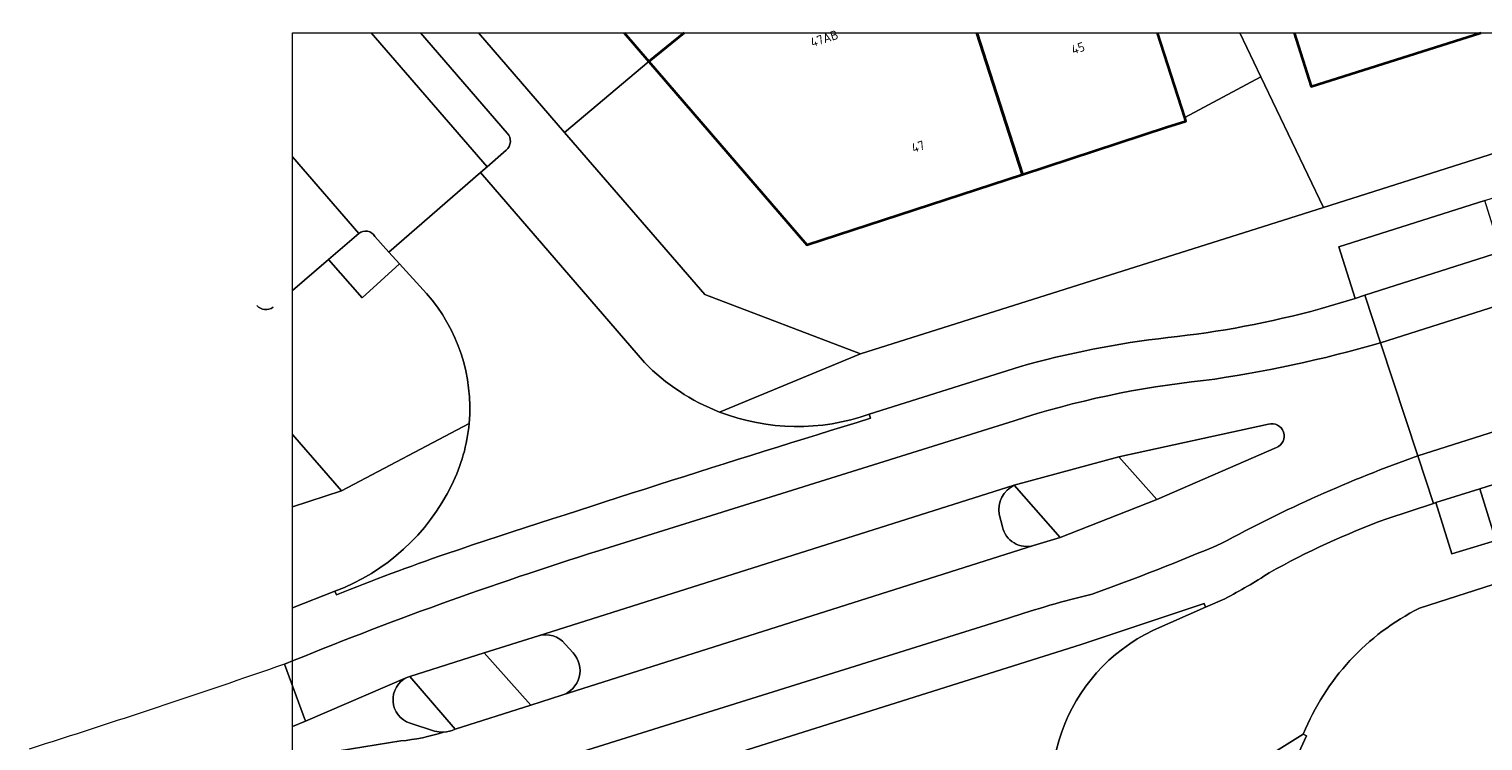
# Model space of a CAD drawing. Header units: metres. Extents: x 154991 to 155595, y 461305 to 461800.
# Tile 32 of 88: x 154992 to 155049, y 461770 to 461797. Entities that reach past the tile are written whole.
import ezdxf
from ezdxf.enums import TextEntityAlignment as Align

# ---------------------------------------------------------------- set-up
doc = ezdxf.new("R2010")
doc.units = ezdxf.units.M
for name, color, linetype, lineweight in [('B-WE-GR-GROENVOORZIENING-GV', 80, 'Continuous', 18), ('B-WE-OG-BEBOUWING-GV', 7, 'Continuous', 35), ('B-WE-OG-BEBOUWING-T18', 10, 'Continuous', 18), ('B-WE-OG-TERREIN_ERF-GV', 7, 'Continuous', 18), ('B-WE-VH-VERHARDING_ASFALT-GV', 252, 'Continuous', 18), ('B-WE-VH-VERHARDING_BETONSTRAATSTEEN-GV', 7, 'Continuous', 18), ('B-WE-VH-VERHARDING_STRAATBAKSTEEN-GV', 252, 'Continuous', 18), ('B-WE-VH-VERHARDING_TEGEL-GV', 252, 'Continuous', 18)]:
    doc.layers.add(name, color=color, linetype=linetype, lineweight=lineweight)
doc.layers.add('X-XX-AL-HULPLIJN-G', color=210, linetype='Continuous', lineweight=18, plot=False)
doc.styles.add('NLCS-ISO-M200-T18', font='NLCS-ISO.ttf', dxfattribs={"height": 0.36})

msp = doc.modelspace()

# ---------------------------------------------------------------- linework, layer by layer
at = {"layer": 'B-WE-GR-GROENVOORZIENING-GV'}
msp.add_lwpolyline([(155005.613, 461789.222, 0.453218), (155004.989, 461789.339)], format="xyb", dxfattribs=at)
at = {"layer": 'B-WE-GR-GROENVOORZIENING-GV', "flags": 128}
for points in [[(155004.989, 461789.339), (155003.812, 461788.325), (155005.121, 461786.824), (155006.575, 461788.148), (155006.152, 461788.612)], [(155006.152, 461788.612), (155005.613, 461789.222)]]:
    msp.add_lwpolyline(points, dxfattribs=at)
msp.add_lwpolyline([(155048.592, 461779.398), (155046.886, 461778.856), (155047.501, 461776.86), (155049.213, 461777.388)], close=True, dxfattribs=at)
at = {"layer": 'B-WE-OG-BEBOUWING-GV', "flags": 128}
for points in [[(155015.309, 461797.142), (155016.267, 461796.029), (155017.639, 461797.142)], [(155017.639, 461797.142), (155016.267, 461796.029), (155022.412, 461788.895), (155030.8, 461791.636), (155029.029, 461797.142)], [(155029.029, 461797.142), (155030.8, 461791.636), (155036.409, 461793.469), (155037.155, 461793.713), (155037.112, 461793.846), (155036.049, 461797.142)], [(155041.368, 461797.142), (155042.029, 461795.052), (155048.632, 461797.142)]]:
    msp.add_lwpolyline(points, dxfattribs=at)
at = {"layer": 'B-WE-OG-TERREIN_ERF-GV', "flags": 128}
for points in [[(155009.645, 461797.142), (155012.995, 461793.271), (155016.267, 461796.029), (155015.309, 461797.142)], [(155036.049, 461797.142), (155037.112, 461793.846), (155040.073, 461795.436), (155039.257, 461797.142)], [(155039.257, 461797.142), (155040.073, 461795.436), (155042.51, 461790.343), (155061.84, 461796.494), (155061.644, 461797.142)], [(155048.632, 461797.142), (155042.029, 461795.052), (155041.368, 461797.142)], [(155116.657, 461797.142), (155114.187, 461796.357), (155053.428, 461777.055), (155046.25, 461774.751)], [(155002.41, 461778.696), (155004.31, 461779.318), (155002.41, 461781.51)], [(155041.726, 461769.847), (155041.856, 461769.779), (155041.03, 461767.997)]]:
    msp.add_lwpolyline(points, dxfattribs=at)
msp.add_lwpolyline([(155030.8, 461791.636), (155022.412, 461788.895), (155016.267, 461796.029), (155012.995, 461793.271), (155018.454, 461786.962), (155024.503, 461784.656), (155040.427, 461789.68), (155042.51, 461790.343), (155040.073, 461795.436), (155037.112, 461793.846), (155037.155, 461793.713), (155036.409, 461793.469)], close=True, dxfattribs=at)
at = {"layer": 'B-WE-OG-TERREIN_ERF-GV'}
msp.add_lwpolyline([(155046.25, 461774.751, 0.182006), (155041.726, 461769.847)], format="xyb", dxfattribs=at)
at = {"layer": 'B-WE-VH-VERHARDING_ASFALT-GV', "flags": 128}
for points in [[(155076.208, 461797.142), (155073.601, 461796.313), (155071.877, 461795.767), (155065.704, 461793.813), (155056.474, 461790.879), (155051.114, 461789.11), (155049.404, 461788.622), (155044.121, 461786.931), (155044.732, 461785.079), (155082.638, 461797.142)], [(155082.638, 461797.142), (155044.732, 461785.079), (155046.182, 461780.678), (155097.973, 461797.142)], [(155097.973, 461797.142), (155046.182, 461780.678), (155046.793, 461778.826), (155046.886, 461778.856), (155048.592, 461779.398), (155061.591, 461783.525), (155070.337, 461786.31), (155075.884, 461788.067), (155077.557, 461788.598), (155088.725, 461792.142), (155090.437, 461792.696), (155104.4, 461797.142)], [(155044.732, 461785.079), (155044.121, 461786.931), (155043.741, 461786.809), (155042.385, 461786.401)], [(155046.182, 461780.678), (155044.732, 461785.079)], [(155030.682, 461784.146), (155024.842, 461782.304), (155024.892, 461782.142)], [(155002.095, 461772.566), (155002.92, 461770.353), (155006.862, 461772.052), (155006.971, 461772.093), (155009.863, 461773.01), (155011.975, 461773.673), (155030.486, 461779.533), (155034.555, 461780.639), (155040.372, 461781.911)], [(155014.313, 461776.981), (155030.475, 461782.039)], [(155030.475, 461782.039), (155014.313, 461776.981)], [(155040.372, 461781.911), (155034.555, 461780.639), (155036.029, 461778.975)], [(155040.679, 461781.003), (155036.029, 461778.975), (155032.264, 461777.505), (155031.233, 461777.19), (155012.889, 461771.355), (155011.674, 461770.975), (155008.731, 461770.034)], [(155036.029, 461778.975), (155040.679, 461781.003)], [(155044.972, 461778.23), (155046.793, 461778.826), (155046.182, 461780.678)], [(155031.233, 461777.19), (155032.264, 461777.505), (155030.486, 461779.533)], [(155029.901, 461778.404), (155030.029, 461777.913)], [(155004.115, 461775.269), (155004.061, 461775.405), (155002.41, 461774.76)], [(155016.756, 461768.178), (155033.084, 461773.33), (155037.866, 461774.926), (155037.928, 461774.785), (155038.677, 461775.116)], [(155030.256, 461774.357), (155010.702, 461768.236)], [(155010.702, 461768.236), (155030.256, 461774.357)], [(155011.975, 461773.673), (155009.863, 461773.01), (155011.674, 461770.975), (155012.889, 461771.355)], [(155013.328, 461773.007), (155013.019, 461773.35)], [(155002.92, 461770.353), (155002.095, 461772.566)], [(155008.731, 461770.034), (155006.971, 461772.093), (155006.862, 461772.052)], [(155002.41, 461770.137), (155002.92, 461770.353)], [(155006.982, 461770.268), (155007.939, 461769.966)], [(155006.623, 461769.579), (155003.262, 461769.033), (155003.787, 461766.912)]]:
    msp.add_lwpolyline(points, dxfattribs=at)
at = {"layer": 'B-WE-VH-VERHARDING_ASFALT-GV'}
for points in [[(155042.385, 461786.401, -0.040095), (155036.453, 461785.283)], [(155036.453, 461785.283, 0.04041), (155030.682, 461784.146)], [(155037.848, 461783.606, 0.035855), (155044.732, 461785.079)], [(155044.732, 461785.079, -0.035855), (155037.848, 461783.606)], [(155030.475, 461782.039, -0.053548), (155037.848, 461783.606)], [(155037.848, 461783.606, 0.053548), (155030.475, 461782.039)], [(155024.892, 461782.142, 0.005568), (155008.389, 461776.868)], [(155040.679, 461781.003, 0.957111), (155040.372, 461781.911)], [(155040.372, 461781.911, -0.957111), (155040.679, 461781.003)], [(155046.182, 461780.678, 0.040035), (155038.537, 461777.26)], [(155038.537, 461777.26, -0.040035), (155046.182, 461780.678)], [(155030.486, 461779.533, 0.335196), (155029.901, 461778.404)], [(155040.397, 461776.124, -0.038995), (155044.972, 461778.23)], [(155030.029, 461777.913, 0.434363), (155031.233, 461777.19)], [(155002.095, 461772.566, -0.021354), (155014.313, 461776.981)], [(155014.313, 461776.981, 0.021354), (155002.095, 461772.566)], [(155038.537, 461777.26, -0.014244), (155033.508, 461775.298)], [(155033.508, 461775.298, 0.014244), (155038.537, 461777.26)], [(155008.389, 461776.868, 0.011439), (155004.115, 461775.269)], [(155038.677, 461775.116, 0.023397), (155040.397, 461776.124)], [(155033.508, 461775.298, 0.020086), (155030.256, 461774.357)], [(155030.256, 461774.357, -0.020086), (155033.508, 461775.298)], [(155013.019, 461773.35, 0.305368), (155011.975, 461773.673)], [(155012.889, 461771.355, 0.545485), (155013.328, 461773.007)], [(155002.095, 461772.566, -0.006527), (154992.164, 461769.263)], [(155006.862, 461772.052, 0.673735), (155006.982, 461770.268)], [(155008.278, 461769.923, -0.056733), (155006.623, 461769.579)], [(155007.939, 461769.966, 0.07949), (155008.278, 461769.923)], [(155008.278, 461769.923, 0.107655), (155008.731, 461770.034)], [(155008.731, 461770.034, -0.107655), (155008.278, 461769.923)]]:
    msp.add_lwpolyline(points, format="xyb", dxfattribs=at)
at = {"layer": 'B-WE-VH-VERHARDING_BETONSTRAATSTEEN-GV', "flags": 128}
for points in [[(155016.099, 461784.309), (155009.72, 461791.704), (155006.152, 461788.612), (155006.575, 461788.148), (155007.617, 461787.005)], [(155024.892, 461782.142), (155024.842, 461782.304)], [(155030.486, 461779.533), (155011.975, 461773.673)], [(155030.029, 461777.913), (155029.901, 461778.404)], [(155012.889, 461771.355), (155031.233, 461777.19)], [(155004.061, 461775.405), (155004.115, 461775.269)], [(155037.928, 461774.785), (155037.866, 461774.926), (155033.084, 461773.33), (155016.756, 461768.178), (155016.804, 461768.024)], [(155035.893, 461773.888), (155037.928, 461774.785)], [(155013.019, 461773.35), (155013.328, 461773.007)], [(155006.862, 461772.052), (155002.92, 461770.353), (155002.41, 461770.137)], [(155007.939, 461769.966), (155006.982, 461770.268)], [(155002.41, 461768.889), (155003.262, 461769.033), (155006.623, 461769.579)]]:
    msp.add_lwpolyline(points, dxfattribs=at)
for points in [[(155044.121, 461786.931), (155049.404, 461788.622), (155048.792, 461790.626), (155043.111, 461788.81), (155043.741, 461786.809)], [(155061.591, 461783.525), (155048.592, 461779.398), (155049.213, 461777.388), (155062.225, 461781.531)]]:
    msp.add_lwpolyline(points, close=True, dxfattribs=at)
at = {"layer": 'B-WE-VH-VERHARDING_BETONSTRAATSTEEN-GV'}
for points in [[(155007.617, 461787.005, -0.206145), (155009.279, 461781.94)], [(155019.022, 461782.384, -0.106427), (155016.099, 461784.309)], [(155008.389, 461776.868, -0.005568), (155024.892, 461782.142)], [(155024.842, 461782.304, -0.180411), (155019.022, 461782.384)], [(155009.279, 461781.94, -0.093219), (155008.606, 461779.547)], [(155008.606, 461779.547, -0.191216), (155004.061, 461775.405)], [(155029.901, 461778.404, -0.335196), (155030.486, 461779.533)], [(155031.233, 461777.19, -0.434363), (155030.029, 461777.913)], [(155004.115, 461775.269, -0.011439), (155008.389, 461776.868)], [(155011.975, 461773.673, -0.305368), (155013.019, 461773.35)], [(155032.609, 461764.631, -0.414202), (155035.893, 461773.888)], [(155013.328, 461773.007, -0.545485), (155012.889, 461771.355)], [(155006.982, 461770.268, -0.673735), (155006.862, 461772.052)], [(155006.623, 461769.579, 0.056733), (155008.278, 461769.923)], [(155008.278, 461769.923, -0.07949), (155007.939, 461769.966)]]:
    msp.add_lwpolyline(points, format="xyb", dxfattribs=at)
at = {"layer": 'B-WE-VH-VERHARDING_STRAATBAKSTEEN-GV', "flags": 128}
for points in [[(155005.613, 461789.222), (155006.152, 461788.612), (155009.72, 461791.704), (155009.983, 461791.935), (155005.473, 461797.142)], [(155005.473, 461797.142), (155009.983, 461791.935), (155010.719, 461792.579)], [(155010.765, 461793.236), (155007.386, 461797.142)], [(155002.41, 461792.325), (155004.989, 461789.339)], [(155002.41, 461787.116), (155003.812, 461788.325), (155004.989, 461789.339), (155002.41, 461792.325)]]:
    msp.add_lwpolyline(points, dxfattribs=at)
at = {"layer": 'B-WE-VH-VERHARDING_STRAATBAKSTEEN-GV'}
for points in [[(155010.719, 461792.579, 0.429145), (155010.765, 461793.236)], [(155004.989, 461789.339, -0.453218), (155005.613, 461789.222)], [(155001.021, 461786.528, 0.381203), (155001.653, 461786.463)]]:
    msp.add_lwpolyline(points, format="xyb", dxfattribs=at)
at = {"layer": 'B-WE-VH-VERHARDING_TEGEL-GV', "flags": 128}
for points in [[(155007.386, 461797.142), (155010.765, 461793.236)], [(155019.022, 461782.384), (155024.503, 461784.656), (155018.454, 461786.962), (155012.995, 461793.271), (155009.645, 461797.142)], [(155063.875, 461797.142), (155061.84, 461796.494), (155042.51, 461790.343), (155040.427, 461789.68), (155024.503, 461784.656), (155019.022, 461782.384)], [(155042.385, 461786.401), (155043.741, 461786.809), (155043.111, 461788.81), (155048.792, 461790.626), (155050.461, 461791.149), (155055.854, 461792.876), (155065.065, 461795.802), (155069.275, 461797.142)], [(155111.324, 461797.142), (155109.066, 461796.427), (155107.367, 461795.873), (155091.054, 461790.69), (155089.333, 461790.148), (155078.215, 461786.598), (155076.519, 461786.081), (155070.972, 461784.312), (155062.225, 461781.531), (155049.213, 461777.388), (155047.501, 461776.86), (155046.886, 461778.856), (155046.793, 461778.826), (155044.972, 461778.23)], [(155046.25, 461774.751), (155053.428, 461777.055), (155114.187, 461796.357), (155116.657, 461797.142)], [(155010.719, 461792.579), (155009.983, 461791.935), (155009.72, 461791.704)], [(155009.72, 461791.704), (155016.099, 461784.309)], [(155007.617, 461787.005), (155006.575, 461788.148), (155005.121, 461786.824), (155003.812, 461788.325), (155002.41, 461787.116)], [(155024.842, 461782.304), (155030.682, 461784.146)], [(155009.279, 461781.94), (155004.31, 461779.318), (155002.41, 461778.696)], [(155002.41, 461781.51), (155004.31, 461779.318)], [(155004.31, 461779.318), (155009.279, 461781.94)], [(155002.41, 461774.76), (155004.061, 461775.405)], [(155038.677, 461775.116), (155037.928, 461774.785), (155035.893, 461773.888)], [(155032.609, 461764.631), (155032.952, 461764.152), (155034.803, 461765.513), (155041.726, 461769.847)], [(155041.726, 461769.847), (155034.803, 461765.513), (155035.895, 461764.014), (155048.374, 461747.02), (155052.647, 461741.176), (155053.793, 461739.662), (155058.539, 461733.185), (155063.155, 461726.892), (155064.281, 461725.285), (155067.323, 461720.893), (155068.449, 461719.233), (155073.536, 461711.694), (155076.484, 461707.265), (155077.595, 461705.602), (155085.574, 461693.63), (155086.691, 461691.954), (155092.947, 461682.581), (155098.574, 461674.207), (155104.677, 461665.03), (155105.789, 461663.368), (155104.119, 461662.264), (155106.265, 461659.072), (155106.852, 461658.198)], [(155041.03, 461767.997), (155041.856, 461769.779), (155041.726, 461769.847)]]:
    msp.add_lwpolyline(points, dxfattribs=at)
at = {"layer": 'B-WE-VH-VERHARDING_TEGEL-GV'}
for points in [[(155010.765, 461793.236, -0.429145), (155010.719, 461792.579)], [(155009.279, 461781.94, 0.206145), (155007.617, 461787.005)], [(155001.653, 461786.463, -0.381203), (155001.021, 461786.528)], [(155036.453, 461785.283, 0.040095), (155042.385, 461786.401)], [(155030.682, 461784.146, -0.04041), (155036.453, 461785.283)], [(155016.099, 461784.309, 0.106427), (155019.022, 461782.384)], [(155019.022, 461782.384, 0.180411), (155024.842, 461782.304)], [(155008.606, 461779.547, 0.093219), (155009.279, 461781.94)], [(155004.061, 461775.405, 0.191216), (155008.606, 461779.547)], [(155044.972, 461778.23, 0.038995), (155040.397, 461776.124)], [(155040.397, 461776.124, -0.023397), (155038.677, 461775.116)], [(155041.726, 461769.847, -0.182006), (155046.25, 461774.751)], [(155035.893, 461773.888, 0.414202), (155032.609, 461764.631)]]:
    msp.add_lwpolyline(points, format="xyb", dxfattribs=at)
at = {"layer": 'B-WE-VH-VERHARDING_TEGEL-GV', "flags": 128}
for points in [[(155032.264, 461777.505), (155036.029, 461778.975), (155034.555, 461780.639), (155030.486, 461779.533)], [(155006.971, 461772.093), (155008.731, 461770.034), (155011.674, 461770.975), (155009.863, 461773.01)]]:
    msp.add_lwpolyline(points, close=True, dxfattribs=at)
at = {"layer": 'X-XX-AL-HULPLIJN-G'}
msp.add_lwpolyline([(155584.678, 461304.911), (155002.41, 461304.911), (155002.41, 461797.142), (155584.678, 461797.142)], close=True, dxfattribs=at)

# ---------------------------------------------------------------- texts
at = {"layer": 'B-WE-OG-BEBOUWING-T18', "style": 'NLCS-ISO-M200-T18'}
for s, p in [('47AB', (155023.097, 461796.927)), ('45', (155032.962, 461796.551)), ('47', (155026.741, 461792.72))]:
    msp.add_text(s, height=0.36, rotation=18.1, dxfattribs=at).set_placement(p, align=Align.MIDDLE)

doc.saveas('drawing.dxf')
